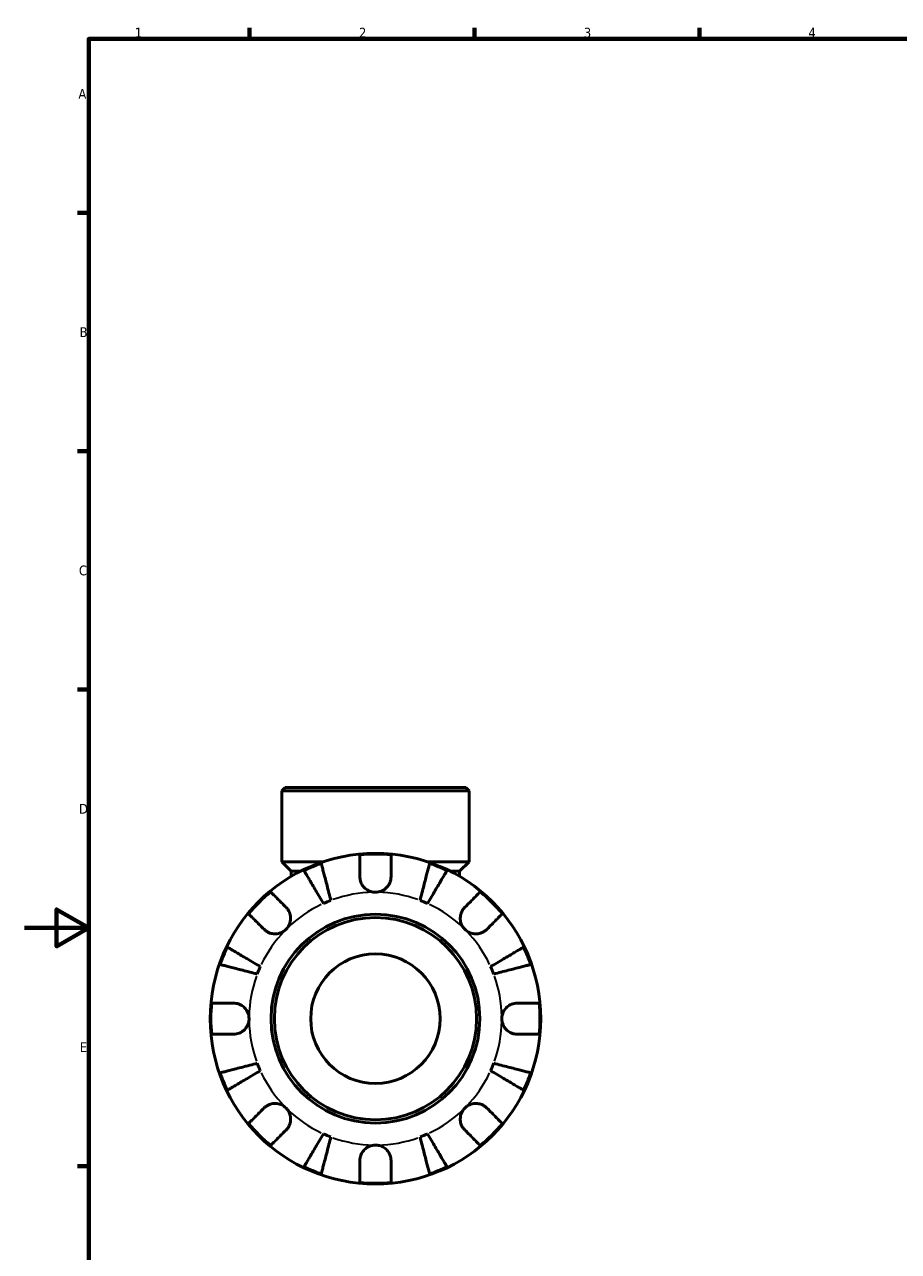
# Model space of a CAD drawing. Header units: millimetres. Extents: x 0 to 902, y -217 to 626.
# Tile 2 of 4: x 0 to 272, y 196 to 578. Entities that reach past the tile are written whole.
import ezdxf

# ---------------------------------------------------------------- set-up
doc = ezdxf.new("R2010")
doc.units = ezdxf.units.MM
for name, color, linetype, lineweight in [('Border (ANSI)', 7, 'Continuous', 70), ('Visible (ANSI)', 7, 'Continuous', 50), ('Visible Narrow (ANSI)', 7, 'Continuous', 35)]:
    doc.layers.add(name, color=color, linetype=linetype, lineweight=lineweight)
doc.styles.add('Note Text (ANSI)', font='tahoma.ttf')

# ---------------------------------------------------------------- blocks, each defined once
blk = doc.blocks.new('Borders Default Border')
at = {"layer": 'Border (ANSI)'}
for p, q in [((70.08, 574), (70.08, 577.45)), ((140.17, 574), (140.17, 577.45)), ((210.25, 574), (210.25, 577.45)), ((20, 519.75), (16.55, 519.75)), ((20, 445.5), (16.55, 445.5)), ((20, 371.25), (16.55, 371.25)), ((20, 222.75), (16.55, 222.75))]:
    blk.add_line(p, q, dxfattribs=at)
at = {"layer": 'Border (ANSI)', "flags": 128}
for points in [[(20, 20), (20, 574), (821, 574), (821, 20), (20, 20)], [(0, 297), (20, 297), (10, 302.77), (10, 291.23), (20, 297)]]:
    blk.add_lwpolyline(points, dxfattribs=at)
at = {"layer": 'Border (ANSI)', "char_height": 3.05, "attachment_point": 7, "style": 'Note Text (ANSI)'}
for s, insert in [('1', (34.35, 574.4)), ('2', (104.2, 574.4)), ('3', (174.26, 574.34)), ('4', (244.23, 574.4)), ('A', (16.78, 555.35)), ('B', (17.15, 481.1)), ('C', (16.95, 406.8)), ('D', (16.96, 332.6)), ('E', (17.21, 258.35))]:
    blk.add_mtext(s, dxfattribs=dict(at, insert=insert))

msp = doc.modelspace()

# ---------------------------------------------------------------- linework, layer by layer
at = {"layer": 'Visible (ANSI)'}
for p, q in [((81.211, 340.741), (80.181, 339.711)), ((81.211, 340.741), (137.45, 340.741)), ((137.45, 340.741), (138.48, 339.711)), ((138.48, 339.711), (80.181, 339.711)), ((80.181, 317.641), (80.181, 339.711)), ((138.48, 317.641), (138.48, 339.711)), ((93.174, 317.641), (80.181, 317.641)), ((83.096, 314.726), (80.181, 317.641)), ((138.48, 317.641), (125.487, 317.641)), ((135.565, 314.726), (138.48, 317.641)), ((86.144, 314.726), (83.096, 314.726)), ((83.096, 314.726), (83.096, 313.058)), ((135.565, 314.726), (132.517, 314.726)), ((135.565, 314.726), (135.565, 313.058))]:
    msp.add_line(p, q, dxfattribs=at)
for radius in [51.5, 32.53, 31.5, 20.18]:
    msp.add_circle((109.331, 268.741), radius, dxfattribs=at)
for radius, start, end in [(51.255, 84.57027, 95.42973), (51.255, 109.23324, 115.76676), (51.255, 64.23324, 70.76676), (51.255, 129.57027, 140.42973), (51.255, 39.57027, 50.42973), (39.375, 110.66622, 114.33378), (39.375, 65.66622, 69.33378), (51.255, 154.23324, 160.76676), (51.255, 19.23324, 25.76676), (39.375, 155.66622, 159.33378), (39.375, 20.66622, 24.33378), (51.255, 174.57027, 185.42973), (51.255, 354.57027, 5.42973), (39.375, 200.66622, 204.33378), (39.375, 335.66622, 339.33378), (51.255, 199.23324, 205.76676), (51.255, 334.23324, 340.76676), (51.255, 219.57027, 230.42973), (51.255, 309.57027, 320.42973), (39.375, 245.66622, 249.33378), (39.375, 290.66622, 294.33378), (51.255, 244.23324, 250.76676), (51.255, 289.23324, 295.76676), (51.255, 264.57027, 275.42973)]:
    msp.add_arc((109.331, 268.741), radius, start, end, dxfattribs=at)
for points, knots in [([(104.481, 312.966), (104.481, 313.516), (104.481, 314.076), (104.481, 315.288), (104.481, 315.922), (104.481, 316.984), (104.481, 317.511), (104.481, 318.42), (104.481, 318.802), (104.481, 319.368), (104.481, 319.607), (104.481, 319.766)], [5.9143146, 5.9143146, 5.9143146, 5.9143146, 6.0897305, 6.0897305, 6.3151304, 6.3151304, 6.5397196, 6.5397196, 6.7643088, 6.7643088, 6.9824261, 6.9824261, 6.9824261, 6.9824261]), ([(114.181, 319.766), (114.181, 319.607), (114.181, 319.368), (114.181, 318.802), (114.181, 318.42), (114.181, 317.511), (114.181, 316.984), (114.181, 315.922), (114.181, 315.288), (114.181, 314.076), (114.181, 313.516), (114.181, 312.966)], [0.2300371, 0.2300371, 0.2300371, 0.2300371, 0.4481544, 0.4481544, 0.6727436, 0.6727436, 0.8973328, 0.8973328, 1.1227327, 1.1227327, 1.2981486, 1.2981486, 1.2981486, 1.2981486]), ([(93.106, 304.618), (92.724, 305.267), (92.306, 305.976), (91.488, 307.365), (91.088, 308.045), (90.382, 309.242), (90.012, 309.871), (89.321, 311.044), (89, 311.589), (88.461, 312.504), (88.194, 312.957), (87.733, 313.74), (87.539, 314.069), (87.252, 314.557), (87.131, 314.763), (87.05, 314.9)], [5.4054322, 5.4054322, 5.4054322, 5.4054322, 5.6314379, 5.6314379, 5.8574437, 5.8574437, 6.0826169, 6.0826169, 6.3077901, 6.3077901, 6.5323479, 6.5323479, 6.7569058, 6.7569058, 6.9752088, 6.9752088, 6.9752088, 6.9752088]), ([(92.447, 317.136), (92.486, 316.981), (92.546, 316.75), (92.688, 316.202), (92.784, 315.832), (93.011, 314.953), (93.143, 314.443), (93.409, 313.416), (93.567, 312.803), (93.908, 311.484), (94.091, 310.778), (94.439, 309.433), (94.636, 308.669), (95.04, 307.109), (95.246, 306.312), (95.434, 305.583)], [0.2300349, 0.2300349, 0.2300349, 0.2300349, 0.4483378, 0.4483378, 0.6728957, 0.6728957, 0.8974535, 0.8974535, 1.1226267, 1.1226267, 1.3478, 1.3478, 1.5738057, 1.5738057, 1.7998115, 1.7998115, 1.7998115, 1.7998115]), ([(123.227, 305.583), (123.416, 306.312), (123.622, 307.109), (124.025, 308.669), (124.223, 309.433), (124.571, 310.778), (124.753, 311.484), (125.094, 312.803), (125.253, 313.416), (125.519, 314.443), (125.65, 314.953), (125.878, 315.832), (125.973, 316.202), (126.115, 316.75), (126.175, 316.981), (126.215, 317.136)], [5.4054322, 5.4054322, 5.4054322, 5.4054322, 5.6314379, 5.6314379, 5.8574437, 5.8574437, 6.0826169, 6.0826169, 6.3077901, 6.3077901, 6.5323479, 6.5323479, 6.7569058, 6.7569058, 6.9752088, 6.9752088, 6.9752088, 6.9752088]), ([(131.612, 314.9), (131.531, 314.763), (131.409, 314.557), (131.122, 314.069), (130.928, 313.74), (130.467, 312.957), (130.2, 312.504), (129.662, 311.589), (129.341, 311.044), (128.649, 309.871), (128.279, 309.242), (127.574, 308.045), (127.173, 307.365), (126.355, 305.976), (125.938, 305.267), (125.555, 304.618)], [0.2300349, 0.2300349, 0.2300349, 0.2300349, 0.4483378, 0.4483378, 0.6728957, 0.6728957, 0.8974535, 0.8974535, 1.1226267, 1.1226267, 1.3478, 1.3478, 1.5738057, 1.5738057, 1.7998115, 1.7998115, 1.7998115, 1.7998115]), ([(109.331, 308.116), (108.845, 308.116), (108.363, 308.189), (107.378, 308.493), (106.888, 308.741), (106.05, 309.36), (105.699, 309.714), (105.158, 310.457), (104.957, 310.829), (104.713, 311.462), (104.64, 311.709), (104.539, 312.182), (104.508, 312.407), (104.485, 312.743), (104.481, 312.855), (104.481, 312.966)], [0, 0, 0, 0, 0.14558971, 0.14558971, 0.30930841, 0.30930841, 0.45830506, 0.45830506, 0.58735107, 0.58735107, 0.66775406, 0.66775406, 0.73999155, 0.73999155, 0.77632248, 0.77632248, 0.77632248, 0.77632248]), ([(114.181, 312.966), (114.181, 312.762), (114.168, 312.556), (114.112, 312.123), (114.067, 311.898), (113.926, 311.388), (113.82, 311.107), (113.443, 310.335), (113.112, 309.877), (112.27, 309.061), (111.759, 308.724), (110.607, 308.244), (109.973, 308.116), (109.331, 308.116)], [-0.78516465, -0.78516465, -0.78516465, -0.78516465, -0.71674204, -0.71674204, -0.64259311, -0.64259311, -0.54817339, -0.54817339, -0.37584493, -0.37584493, -0.19265918, -0.19265918, 0, 0, 0, 0]), ([(76.68, 308.251), (76.793, 308.138), (76.962, 307.969), (77.362, 307.569), (77.632, 307.299), (78.275, 306.656), (78.647, 306.284), (79.398, 305.532), (79.846, 305.085), (80.704, 304.227), (81.1, 303.831), (81.488, 303.443)], [0.2300371, 0.2300371, 0.2300371, 0.2300371, 0.4481544, 0.4481544, 0.6727436, 0.6727436, 0.8973328, 0.8973328, 1.1227327, 1.1227327, 1.2981486, 1.2981486, 1.2981486, 1.2981486]), ([(137.173, 303.443), (137.562, 303.831), (137.958, 304.227), (138.815, 305.085), (139.263, 305.532), (140.014, 306.284), (140.387, 306.656), (141.029, 307.299), (141.299, 307.569), (141.699, 307.969), (141.869, 308.138), (141.981, 308.251)], [5.9143146, 5.9143146, 5.9143146, 5.9143146, 6.0897305, 6.0897305, 6.3151304, 6.3151304, 6.5397196, 6.5397196, 6.7643088, 6.7643088, 6.9824261, 6.9824261, 6.9824261, 6.9824261]), ([(81.488, 303.443), (81.57, 303.361), (81.65, 303.275), (81.929, 302.952), (82.112, 302.696), (82.44, 302.121), (82.581, 301.802), (82.838, 300.981), (82.915, 300.473), (82.901, 299.345), (82.778, 298.738), (82.301, 297.576), (81.942, 297.037), (81.488, 296.584)], [-0.78090098, -0.78090098, -0.78090098, -0.78090098, -0.74249641, -0.74249641, -0.64168011, -0.64168011, -0.53308797, -0.53308797, -0.37727943, -0.37727943, -0.19250343, -0.19250343, 0, 0, 0, 0]), ([(137.173, 296.584), (136.905, 296.852), (136.669, 297.15), (136.258, 297.819), (136.09, 298.189), (135.813, 299.082), (135.741, 299.608), (135.767, 300.638), (135.857, 301.131), (136.131, 301.921), (136.275, 302.228), (136.613, 302.79), (136.803, 303.044), (137.065, 303.332), (137.118, 303.388), (137.173, 303.443)], [0, 0, 0, 0, 0.11375655, 0.11375655, 0.23538098, 0.23538098, 0.39430899, 0.39430899, 0.54630686, 0.54630686, 0.65204055, 0.65204055, 0.75381821, 0.75381821, 0.77933795, 0.77933795, 0.77933795, 0.77933795]), ([(74.629, 296.584), (74.241, 296.972), (73.845, 297.368), (72.987, 298.226), (72.54, 298.674), (71.788, 299.425), (71.416, 299.797), (70.773, 300.44), (70.503, 300.71), (70.103, 301.11), (69.934, 301.279), (69.821, 301.392)], [5.9143146, 5.9143146, 5.9143146, 5.9143146, 6.0897305, 6.0897305, 6.3151304, 6.3151304, 6.5397196, 6.5397196, 6.7643088, 6.7643088, 6.9824261, 6.9824261, 6.9824261, 6.9824261]), ([(148.84, 301.392), (148.728, 301.279), (148.558, 301.11), (148.158, 300.71), (147.888, 300.44), (147.245, 299.797), (146.873, 299.425), (146.122, 298.674), (145.674, 298.226), (144.816, 297.368), (144.421, 296.972), (144.032, 296.584)], [0.2300371, 0.2300371, 0.2300371, 0.2300371, 0.4481544, 0.4481544, 0.6727436, 0.6727436, 0.8973328, 0.8973328, 1.1227327, 1.1227327, 1.2981486, 1.2981486, 1.2981486, 1.2981486]), ([(81.488, 296.584), (81.22, 296.315), (80.922, 296.08), (80.253, 295.669), (79.883, 295.501), (78.99, 295.224), (78.464, 295.151), (77.434, 295.177), (76.941, 295.268), (76.151, 295.541), (75.844, 295.686), (75.282, 296.024), (75.028, 296.214), (74.74, 296.475), (74.684, 296.529), (74.629, 296.584)], [0, 0, 0, 0, 0.11375655, 0.11375655, 0.23538098, 0.23538098, 0.39430899, 0.39430899, 0.54630686, 0.54630686, 0.65204055, 0.65204055, 0.75381821, 0.75381821, 0.77933795, 0.77933795, 0.77933795, 0.77933795]), ([(144.032, 296.584), (143.95, 296.502), (143.864, 296.422), (143.542, 296.143), (143.286, 295.96), (142.71, 295.632), (142.391, 295.491), (141.571, 295.234), (141.062, 295.157), (139.934, 295.171), (139.327, 295.294), (138.166, 295.771), (137.627, 296.13), (137.173, 296.584)], [-0.78090098, -0.78090098, -0.78090098, -0.78090098, -0.74249641, -0.74249641, -0.64168011, -0.64168011, -0.53308797, -0.53308797, -0.37727943, -0.37727943, -0.19250343, -0.19250343, 0, 0, 0, 0]), ([(63.172, 291.022), (63.309, 290.941), (63.515, 290.82), (64.003, 290.533), (64.332, 290.339), (65.114, 289.878), (65.568, 289.611), (66.483, 289.072), (67.028, 288.751), (68.201, 288.06), (68.83, 287.69), (70.027, 286.984), (70.707, 286.584), (72.096, 285.766), (72.805, 285.348), (73.454, 284.966)], [0.2300349, 0.2300349, 0.2300349, 0.2300349, 0.4483378, 0.4483378, 0.6728957, 0.6728957, 0.8974535, 0.8974535, 1.1226267, 1.1226267, 1.3478, 1.3478, 1.5738057, 1.5738057, 1.7998115, 1.7998115, 1.7998115, 1.7998115]), ([(145.208, 284.966), (145.857, 285.348), (146.566, 285.766), (147.954, 286.584), (148.634, 286.984), (149.832, 287.69), (150.46, 288.06), (151.634, 288.751), (152.179, 289.072), (153.093, 289.611), (153.547, 289.878), (154.33, 290.339), (154.658, 290.533), (155.146, 290.82), (155.352, 290.941), (155.49, 291.022)], [5.4054322, 5.4054322, 5.4054322, 5.4054322, 5.6314379, 5.6314379, 5.8574437, 5.8574437, 6.0826169, 6.0826169, 6.3077901, 6.3077901, 6.5323479, 6.5323479, 6.7569058, 6.7569058, 6.9752088, 6.9752088, 6.9752088, 6.9752088]), ([(72.489, 282.638), (71.76, 282.826), (70.963, 283.032), (69.403, 283.436), (68.639, 283.633), (67.294, 283.981), (66.588, 284.164), (65.269, 284.505), (64.656, 284.663), (63.629, 284.929), (63.119, 285.061), (62.24, 285.288), (61.87, 285.384), (61.322, 285.526), (61.091, 285.586), (60.936, 285.625)], [5.4054322, 5.4054322, 5.4054322, 5.4054322, 5.6314379, 5.6314379, 5.8574437, 5.8574437, 6.0826169, 6.0826169, 6.3077901, 6.3077901, 6.5323479, 6.5323479, 6.7569058, 6.7569058, 6.9752088, 6.9752088, 6.9752088, 6.9752088]), ([(157.725, 285.625), (157.571, 285.586), (157.339, 285.526), (156.791, 285.384), (156.422, 285.288), (155.542, 285.061), (155.032, 284.929), (154.005, 284.663), (153.393, 284.505), (152.074, 284.164), (151.368, 283.981), (150.022, 283.633), (149.258, 283.436), (147.698, 283.032), (146.901, 282.826), (146.172, 282.638)], [0.2300349, 0.2300349, 0.2300349, 0.2300349, 0.4483378, 0.4483378, 0.6728957, 0.6728957, 0.8974535, 0.8974535, 1.1226267, 1.1226267, 1.3478, 1.3478, 1.5738057, 1.5738057, 1.7998115, 1.7998115, 1.7998115, 1.7998115]), ([(58.306, 273.591), (58.465, 273.591), (58.704, 273.591), (59.27, 273.591), (59.652, 273.591), (60.561, 273.591), (61.088, 273.591), (62.15, 273.591), (62.784, 273.591), (63.996, 273.591), (64.556, 273.591), (65.106, 273.591)], [0.2300371, 0.2300371, 0.2300371, 0.2300371, 0.4481544, 0.4481544, 0.6727436, 0.6727436, 0.8973328, 0.8973328, 1.1227327, 1.1227327, 1.2981486, 1.2981486, 1.2981486, 1.2981486]), ([(65.106, 273.591), (65.258, 273.591), (65.411, 273.584), (65.844, 273.543), (66.124, 273.492), (66.717, 273.327), (67.027, 273.207), (67.787, 272.816), (68.212, 272.504), (69.006, 271.688), (69.346, 271.173), (69.829, 270.017), (69.956, 269.382), (69.956, 268.741)], [-0.77507703, -0.77507703, -0.77507703, -0.77507703, -0.72560399, -0.72560399, -0.63594265, -0.63594265, -0.53365641, -0.53365641, -0.3753162, -0.3753162, -0.19216783, -0.19216783, 0, 0, 0, 0]), ([(148.706, 268.741), (148.706, 269.177), (148.764, 269.61), (149.007, 270.492), (149.202, 270.932), (149.791, 271.861), (150.219, 272.314), (151.056, 272.918), (151.42, 273.115), (152.08, 273.371), (152.365, 273.452), (152.946, 273.562), (153.239, 273.59), (153.537, 273.591), (153.546, 273.591), (153.556, 273.591)], [-3.37535926, -3.37535926, -3.37535926, -3.37535926, -3.24472064, -3.24472064, -3.10081281, -3.10081281, -2.91318515, -2.91318515, -2.78540812, -2.78540812, -2.69094331, -2.69094331, -2.59427293, -2.59427293, -2.59108226, -2.59108226, -2.59108226, -2.59108226]), ([(153.556, 273.591), (154.106, 273.591), (154.665, 273.591), (155.878, 273.591), (156.511, 273.591), (157.573, 273.591), (158.1, 273.591), (159.009, 273.591), (159.391, 273.591), (159.957, 273.591), (160.197, 273.591), (160.356, 273.591)], [5.9143146, 5.9143146, 5.9143146, 5.9143146, 6.0897305, 6.0897305, 6.3151304, 6.3151304, 6.5397196, 6.5397196, 6.7643088, 6.7643088, 6.9824261, 6.9824261, 6.9824261, 6.9824261]), ([(69.956, 268.741), (69.956, 268.306), (69.897, 267.872), (69.654, 266.99), (69.459, 266.551), (68.871, 265.621), (68.442, 265.168), (67.605, 264.564), (67.241, 264.368), (66.582, 264.112), (66.296, 264.031), (65.716, 263.921), (65.423, 263.893), (65.125, 263.891), (65.115, 263.891), (65.106, 263.891)], [-3.37535926, -3.37535926, -3.37535926, -3.37535926, -3.24472064, -3.24472064, -3.10081281, -3.10081281, -2.91318515, -2.91318515, -2.78540812, -2.78540812, -2.69094331, -2.69094331, -2.59427293, -2.59427293, -2.59108226, -2.59108226, -2.59108226, -2.59108226]), ([(153.556, 263.891), (153.404, 263.891), (153.25, 263.898), (152.817, 263.94), (152.538, 263.991), (151.944, 264.155), (151.634, 264.275), (150.874, 264.667), (150.45, 264.979), (149.655, 265.795), (149.315, 266.309), (148.833, 267.466), (148.706, 268.101), (148.706, 268.741)], [-0.77507703, -0.77507703, -0.77507703, -0.77507703, -0.72560399, -0.72560399, -0.63594265, -0.63594265, -0.53365641, -0.53365641, -0.3753162, -0.3753162, -0.19216783, -0.19216783, 0, 0, 0, 0]), ([(65.106, 263.891), (64.556, 263.891), (63.996, 263.891), (62.784, 263.891), (62.15, 263.891), (61.088, 263.891), (60.561, 263.891), (59.652, 263.891), (59.27, 263.891), (58.704, 263.891), (58.465, 263.891), (58.306, 263.891)], [5.9143146, 5.9143146, 5.9143146, 5.9143146, 6.0897305, 6.0897305, 6.3151304, 6.3151304, 6.5397196, 6.5397196, 6.7643088, 6.7643088, 6.9824261, 6.9824261, 6.9824261, 6.9824261]), ([(160.356, 263.891), (160.197, 263.891), (159.957, 263.891), (159.391, 263.891), (159.009, 263.891), (158.1, 263.891), (157.573, 263.891), (156.511, 263.891), (155.878, 263.891), (154.665, 263.891), (154.106, 263.891), (153.556, 263.891)], [0.2300371, 0.2300371, 0.2300371, 0.2300371, 0.4481544, 0.4481544, 0.6727436, 0.6727436, 0.8973328, 0.8973328, 1.1227327, 1.1227327, 1.2981486, 1.2981486, 1.2981486, 1.2981486]), ([(60.936, 251.857), (61.091, 251.897), (61.322, 251.957), (61.87, 252.099), (62.24, 252.194), (63.119, 252.422), (63.629, 252.553), (64.656, 252.819), (65.269, 252.978), (66.588, 253.319), (67.294, 253.501), (68.639, 253.849), (69.403, 254.047), (70.963, 254.45), (71.76, 254.656), (72.489, 254.845)], [0.2300349, 0.2300349, 0.2300349, 0.2300349, 0.4483378, 0.4483378, 0.6728957, 0.6728957, 0.8974535, 0.8974535, 1.1226267, 1.1226267, 1.3478, 1.3478, 1.5738057, 1.5738057, 1.7998115, 1.7998115, 1.7998115, 1.7998115]), ([(73.454, 252.517), (72.805, 252.134), (72.096, 251.717), (70.707, 250.899), (70.027, 250.498), (68.83, 249.793), (68.201, 249.423), (67.028, 248.731), (66.483, 248.41), (65.568, 247.872), (65.114, 247.605), (64.332, 247.144), (64.003, 246.95), (63.515, 246.663), (63.309, 246.541), (63.172, 246.46)], [5.4054322, 5.4054322, 5.4054322, 5.4054322, 5.6314379, 5.6314379, 5.8574437, 5.8574437, 6.0826169, 6.0826169, 6.3077901, 6.3077901, 6.5323479, 6.5323479, 6.7569058, 6.7569058, 6.9752088, 6.9752088, 6.9752088, 6.9752088]), ([(155.49, 246.46), (155.352, 246.541), (155.146, 246.663), (154.658, 246.95), (154.33, 247.144), (153.547, 247.605), (153.093, 247.872), (152.179, 248.41), (151.634, 248.731), (150.46, 249.423), (149.832, 249.793), (148.634, 250.498), (147.954, 250.899), (146.566, 251.717), (145.857, 252.134), (145.208, 252.517)], [0.2300349, 0.2300349, 0.2300349, 0.2300349, 0.4483378, 0.4483378, 0.6728957, 0.6728957, 0.8974535, 0.8974535, 1.1226267, 1.1226267, 1.3478, 1.3478, 1.5738057, 1.5738057, 1.7998115, 1.7998115, 1.7998115, 1.7998115]), ([(146.172, 254.845), (146.901, 254.656), (147.698, 254.45), (149.258, 254.047), (150.022, 253.849), (151.368, 253.501), (152.074, 253.319), (153.393, 252.978), (154.005, 252.819), (155.032, 252.553), (155.542, 252.422), (156.422, 252.194), (156.791, 252.099), (157.339, 251.957), (157.571, 251.897), (157.725, 251.857)], [5.4054322, 5.4054322, 5.4054322, 5.4054322, 5.6314379, 5.6314379, 5.8574437, 5.8574437, 6.0826169, 6.0826169, 6.3077901, 6.3077901, 6.5323479, 6.5323479, 6.7569058, 6.7569058, 6.9752088, 6.9752088, 6.9752088, 6.9752088]), ([(69.821, 236.091), (69.934, 236.203), (70.103, 236.373), (70.503, 236.773), (70.773, 237.043), (71.416, 237.685), (71.788, 238.058), (72.54, 238.809), (72.987, 239.257), (73.845, 240.114), (74.241, 240.51), (74.629, 240.899)], [0.2300371, 0.2300371, 0.2300371, 0.2300371, 0.4481544, 0.4481544, 0.6727436, 0.6727436, 0.8973328, 0.8973328, 1.1227327, 1.1227327, 1.2981486, 1.2981486, 1.2981486, 1.2981486]), ([(74.629, 240.899), (74.711, 240.981), (74.797, 241.061), (75.12, 241.34), (75.376, 241.522), (75.951, 241.851), (76.27, 241.992), (77.091, 242.249), (77.599, 242.325), (78.727, 242.312), (79.334, 242.189), (80.496, 241.712), (81.035, 241.353), (81.488, 240.899)], [-0.78090098, -0.78090098, -0.78090098, -0.78090098, -0.74249641, -0.74249641, -0.64168011, -0.64168011, -0.53308797, -0.53308797, -0.37727943, -0.37727943, -0.19250343, -0.19250343, 0, 0, 0, 0]), ([(81.488, 240.899), (81.757, 240.631), (81.992, 240.332), (82.403, 239.664), (82.571, 239.293), (82.848, 238.401), (82.921, 237.874), (82.895, 236.844), (82.804, 236.352), (82.531, 235.561), (82.386, 235.254), (82.048, 234.692), (81.858, 234.439), (81.597, 234.151), (81.543, 234.095), (81.488, 234.04)], [0, 0, 0, 0, 0.11375655, 0.11375655, 0.23538098, 0.23538098, 0.39430899, 0.39430899, 0.54630686, 0.54630686, 0.65204055, 0.65204055, 0.75381821, 0.75381821, 0.77933795, 0.77933795, 0.77933795, 0.77933795]), ([(137.173, 234.04), (137.091, 234.122), (137.011, 234.208), (136.732, 234.53), (136.55, 234.786), (136.221, 235.362), (136.08, 235.681), (135.823, 236.501), (135.747, 237.01), (135.76, 238.138), (135.883, 238.745), (136.36, 239.906), (136.719, 240.445), (137.173, 240.899)], [-0.78090098, -0.78090098, -0.78090098, -0.78090098, -0.74249641, -0.74249641, -0.64168011, -0.64168011, -0.53308797, -0.53308797, -0.37727943, -0.37727943, -0.19250343, -0.19250343, 0, 0, 0, 0]), ([(137.173, 240.899), (137.441, 241.167), (137.74, 241.403), (138.408, 241.814), (138.779, 241.982), (139.671, 242.259), (140.198, 242.331), (141.228, 242.305), (141.72, 242.215), (142.511, 241.941), (142.818, 241.797), (143.38, 241.459), (143.633, 241.269), (143.921, 241.007), (143.977, 240.954), (144.032, 240.899)], [0, 0, 0, 0, 0.11375655, 0.11375655, 0.23538098, 0.23538098, 0.39430899, 0.39430899, 0.54630686, 0.54630686, 0.65204055, 0.65204055, 0.75381821, 0.75381821, 0.77933795, 0.77933795, 0.77933795, 0.77933795]), ([(144.032, 240.899), (144.421, 240.51), (144.816, 240.114), (145.674, 239.257), (146.122, 238.809), (146.873, 238.058), (147.245, 237.685), (147.888, 237.043), (148.158, 236.773), (148.558, 236.373), (148.728, 236.203), (148.84, 236.091)], [5.9143146, 5.9143146, 5.9143146, 5.9143146, 6.0897305, 6.0897305, 6.3151304, 6.3151304, 6.5397196, 6.5397196, 6.7643088, 6.7643088, 6.9824261, 6.9824261, 6.9824261, 6.9824261]), ([(81.488, 234.04), (81.1, 233.651), (80.704, 233.256), (79.846, 232.398), (79.398, 231.95), (78.647, 231.199), (78.275, 230.827), (77.632, 230.184), (77.362, 229.914), (76.962, 229.514), (76.793, 229.344), (76.68, 229.232)], [5.9143146, 5.9143146, 5.9143146, 5.9143146, 6.0897305, 6.0897305, 6.3151304, 6.3151304, 6.5397196, 6.5397196, 6.7643088, 6.7643088, 6.9824261, 6.9824261, 6.9824261, 6.9824261]), ([(141.981, 229.232), (141.869, 229.344), (141.699, 229.514), (141.299, 229.914), (141.029, 230.184), (140.387, 230.827), (140.014, 231.199), (139.263, 231.95), (138.815, 232.398), (137.958, 233.256), (137.562, 233.651), (137.173, 234.04)], [0.2300371, 0.2300371, 0.2300371, 0.2300371, 0.4481544, 0.4481544, 0.6727436, 0.6727436, 0.8973328, 0.8973328, 1.1227327, 1.1227327, 1.2981486, 1.2981486, 1.2981486, 1.2981486]), ([(87.05, 222.582), (87.131, 222.72), (87.252, 222.926), (87.539, 223.414), (87.733, 223.742), (88.194, 224.525), (88.461, 224.979), (89, 225.893), (89.321, 226.438), (90.012, 227.612), (90.382, 228.24), (91.088, 229.438), (91.488, 230.118), (92.306, 231.506), (92.724, 232.215), (93.106, 232.864)], [0.2300349, 0.2300349, 0.2300349, 0.2300349, 0.4483378, 0.4483378, 0.6728957, 0.6728957, 0.8974535, 0.8974535, 1.1226267, 1.1226267, 1.3478, 1.3478, 1.5738057, 1.5738057, 1.7998115, 1.7998115, 1.7998115, 1.7998115]), ([(95.434, 231.9), (95.246, 231.171), (95.04, 230.374), (94.636, 228.814), (94.439, 228.05), (94.091, 226.704), (93.908, 225.998), (93.567, 224.679), (93.409, 224.067), (93.143, 223.04), (93.011, 222.53), (92.784, 221.65), (92.688, 221.281), (92.546, 220.733), (92.486, 220.501), (92.447, 220.347)], [5.4054322, 5.4054322, 5.4054322, 5.4054322, 5.6314379, 5.6314379, 5.8574437, 5.8574437, 6.0826169, 6.0826169, 6.3077901, 6.3077901, 6.5323479, 6.5323479, 6.7569058, 6.7569058, 6.9752088, 6.9752088, 6.9752088, 6.9752088]), ([(104.481, 224.516), (104.481, 224.668), (104.488, 224.822), (104.529, 225.255), (104.58, 225.534), (104.745, 226.128), (104.865, 226.438), (105.256, 227.198), (105.568, 227.622), (106.384, 228.417), (106.899, 228.757), (108.055, 229.239), (108.69, 229.366), (109.331, 229.366)], [-0.77507703, -0.77507703, -0.77507703, -0.77507703, -0.72560399, -0.72560399, -0.63594265, -0.63594265, -0.53365641, -0.53365641, -0.3753162, -0.3753162, -0.19216783, -0.19216783, 0, 0, 0, 0]), ([(109.331, 229.366), (109.766, 229.366), (110.2, 229.308), (111.082, 229.065), (111.521, 228.87), (112.451, 228.281), (112.904, 227.853), (113.508, 227.016), (113.704, 226.652), (113.96, 225.992), (114.041, 225.707), (114.151, 225.126), (114.179, 224.833), (114.181, 224.535), (114.181, 224.526), (114.181, 224.516)], [-3.37535926, -3.37535926, -3.37535926, -3.37535926, -3.24472064, -3.24472064, -3.10081281, -3.10081281, -2.91318515, -2.91318515, -2.78540812, -2.78540812, -2.69094331, -2.69094331, -2.59427293, -2.59427293, -2.59108226, -2.59108226, -2.59108226, -2.59108226]), ([(126.215, 220.347), (126.175, 220.501), (126.115, 220.733), (125.973, 221.281), (125.878, 221.65), (125.65, 222.53), (125.519, 223.04), (125.253, 224.067), (125.094, 224.679), (124.753, 225.998), (124.571, 226.704), (124.223, 228.05), (124.025, 228.814), (123.622, 230.374), (123.416, 231.171), (123.227, 231.9)], [0.2300349, 0.2300349, 0.2300349, 0.2300349, 0.4483378, 0.4483378, 0.6728957, 0.6728957, 0.8974535, 0.8974535, 1.1226267, 1.1226267, 1.3478, 1.3478, 1.5738057, 1.5738057, 1.7998115, 1.7998115, 1.7998115, 1.7998115]), ([(125.555, 232.864), (125.938, 232.215), (126.355, 231.506), (127.173, 230.118), (127.574, 229.438), (128.279, 228.24), (128.649, 227.612), (129.341, 226.438), (129.662, 225.893), (130.2, 224.979), (130.467, 224.525), (130.928, 223.742), (131.122, 223.414), (131.409, 222.926), (131.531, 222.72), (131.612, 222.582)], [5.4054322, 5.4054322, 5.4054322, 5.4054322, 5.6314379, 5.6314379, 5.8574437, 5.8574437, 6.0826169, 6.0826169, 6.3077901, 6.3077901, 6.5323479, 6.5323479, 6.7569058, 6.7569058, 6.9752088, 6.9752088, 6.9752088, 6.9752088]), ([(104.481, 217.716), (104.481, 217.875), (104.481, 218.115), (104.481, 218.681), (104.481, 219.063), (104.481, 219.972), (104.481, 220.499), (104.481, 221.561), (104.481, 222.194), (104.481, 223.407), (104.481, 223.966), (104.481, 224.516)], [0.2300371, 0.2300371, 0.2300371, 0.2300371, 0.4481544, 0.4481544, 0.6727436, 0.6727436, 0.8973328, 0.8973328, 1.1227327, 1.1227327, 1.2981486, 1.2981486, 1.2981486, 1.2981486]), ([(114.181, 224.516), (114.181, 223.966), (114.181, 223.407), (114.181, 222.194), (114.181, 221.561), (114.181, 220.499), (114.181, 219.972), (114.181, 219.063), (114.181, 218.681), (114.181, 218.115), (114.181, 217.875), (114.181, 217.716)], [5.9143146, 5.9143146, 5.9143146, 5.9143146, 6.0897305, 6.0897305, 6.3151304, 6.3151304, 6.5397196, 6.5397196, 6.7643088, 6.7643088, 6.9824261, 6.9824261, 6.9824261, 6.9824261])]:
    msp.add_open_spline(points, degree=3, knots=knots, dxfattribs=at)
at = {"layer": 'Visible Narrow (ANSI)'}
for start, end in [(91.03331, 109.63291), (70.36709, 88.96669), (115.36709, 133.96669), (46.03331, 64.63291), (136.03331, 154.63291), (25.36709, 43.96669), (160.36709, 178.96669), (1.03331, 19.63291), (181.03331, 199.63291), (340.36709, 358.96669), (205.36709, 223.96669), (316.03331, 334.63291), (226.03331, 244.63291), (295.36709, 313.96669), (250.36709, 268.96669), (271.03331, 289.63291)]:
    msp.add_arc((109.331, 268.741), 39.375, start, end, dxfattribs=at)

# ---------------------------------------------------------------- block references
msp.add_blockref('Borders Default Border', (0, 0))

doc.saveas('drawing.dxf')
